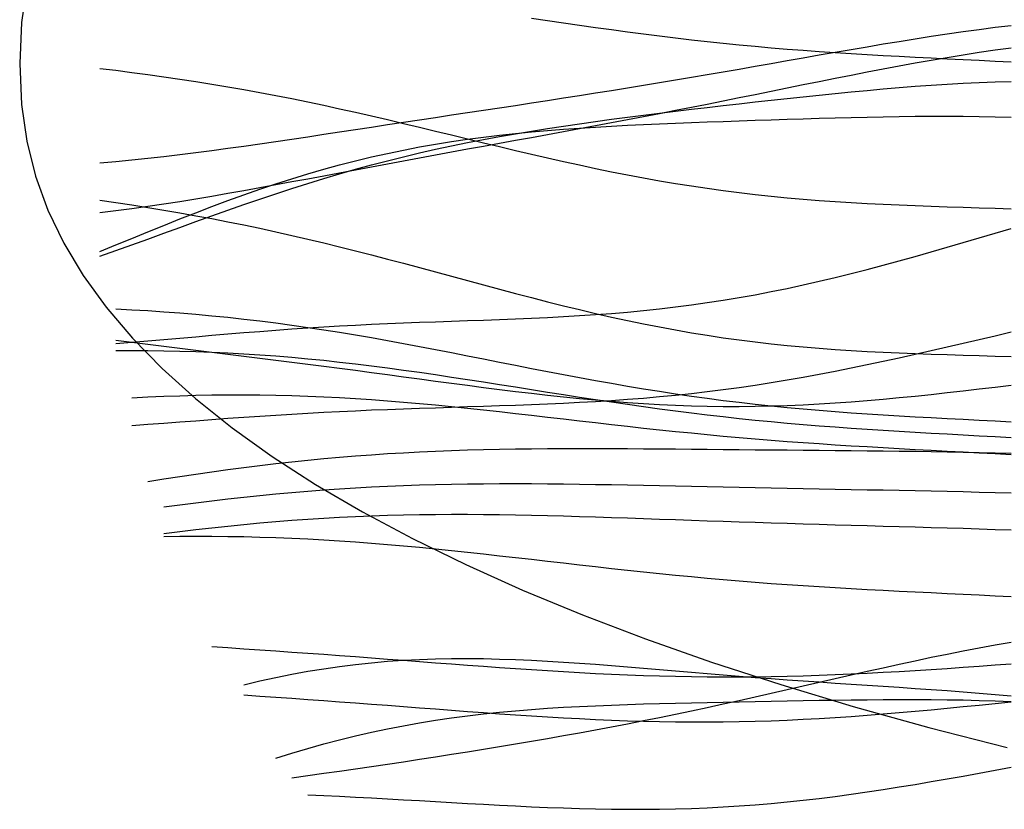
# Model space of a CAD drawing. Extents: x -15.9 to 15.9, y -4.2 to 4.2.
# Tile 1 of 12: x -15.9 to -11.3, y -3.5 to 0.2. Entities that reach past the tile are written whole.
import ezdxf

# ---------------------------------------------------------------- set-up
doc = ezdxf.new("R2010")
doc.units = 0

msp = doc.modelspace()

# ---------------------------------------------------------------- linework, layer by layer
at = {"layer": 'CNC'}
for points in [[(-15.91697, 0.36253), (-15.94174, 0.19171), (-15.95, 0), (-15.94174, -0.19171), (-15.91697, -0.36253), (-15.8757, -0.52595), (-15.81796, -0.68442), (-15.7438, -0.83897), (-15.65325, -0.99014), (-15.54638, -1.13823), (-15.42326, -1.28339), (-15.28397, -1.42572), (-15.1286, -1.56523), (-14.95725, -1.70192), (-14.77003, -1.83577), (-14.56706, -1.96673), (-14.34846, -2.09474), (-14.11438, -2.21974), (-13.86494, -2.34165), (-13.60031, -2.4604), (-13.32063, -2.57591), (-13.02606, -2.68809), (-12.71676, -2.79686), (-12.39291, -2.90215), (-12.05465, -3.00385), (-11.70217, -3.10191), (-11.33561, -3.19622)], [(-13.55835, 0.21208), (-13.48365, 0.20105), (-13.40895, 0.19013), (-13.33425, 0.17935), (-13.25955, 0.16877), (-13.18484, 0.15842), (-13.11014, 0.14835), (-13.03544, 0.13858), (-12.96074, 0.12916), (-12.88604, 0.1201), (-12.81134, 0.11143), (-12.73663, 0.10317), (-12.66193, 0.09531), (-12.58723, 0.08788), (-12.51253, 0.08086), (-12.43783, 0.07426), (-12.36313, 0.06805), (-12.28842, 0.06223), (-12.21372, 0.05677), (-12.13902, 0.05166), (-12.06432, 0.04685), (-11.98962, 0.04232), (-11.91492, 0.03804), (-11.84021, 0.03396), (-11.76551, 0.03004), (-11.69081, 0.02625), (-11.61611, 0.02254), (-11.54141, 0.01887), (-11.46671, 0.0152), (-11.392, 0.01149), (-11.3173, 0.00771)], [(-15.5753, -0.46423), (-15.5006, -0.45774), (-15.42589, -0.45054), (-15.35119, -0.44269), (-15.27649, -0.43426), (-15.20179, -0.42531), (-15.12709, -0.4159), (-15.05239, -0.40608), (-14.97768, -0.39593), (-14.90298, -0.38549), (-14.82828, -0.3748), (-14.75358, -0.36393), (-14.67888, -0.35291), (-14.60418, -0.34178), (-14.52947, -0.33057), (-14.45477, -0.31931), (-14.38007, -0.30802), (-14.30537, -0.29672), (-14.23067, -0.28542), (-14.15597, -0.27414), (-14.08126, -0.26286), (-14.00656, -0.25161), (-13.93186, -0.24035), (-13.85716, -0.2291), (-13.78246, -0.21784), (-13.70776, -0.20656), (-13.63305, -0.19524), (-13.55835, -0.18387), (-13.48365, -0.17242), (-13.40895, -0.16089), (-13.33425, -0.14926), (-13.25955, -0.13752), (-13.18484, -0.12565), (-13.11014, -0.11364), (-13.03544, -0.10148), (-12.96074, -0.08917), (-12.88604, -0.07672), (-12.81134, -0.06412), (-12.73663, -0.05138), (-12.66193, -0.03851), (-12.58723, -0.02554), (-12.51253, -0.01247), (-12.43783, 0.00066), (-12.36313, 0.01383), (-12.28842, 0.02699), (-12.21372, 0.04013), (-12.13902, 0.05318), (-12.06432, 0.06612), (-11.98962, 0.0789), (-11.91492, 0.09146), (-11.84021, 0.10376), (-11.76551, 0.11575), (-11.69081, 0.12738), (-11.61611, 0.1386), (-11.54141, 0.14936), (-11.46671, 0.15962), (-11.392, 0.16933), (-11.3173, 0.17845)], [(-15.5753, -0.69566), (-15.5006, -0.68683), (-15.42589, -0.67718), (-15.35119, -0.66679), (-15.27649, -0.65572), (-15.20179, -0.64407), (-15.12709, -0.6319), (-15.05239, -0.61928), (-14.97768, -0.60629), (-14.90298, -0.593), (-14.82828, -0.57946), (-14.75358, -0.56573), (-14.67888, -0.55186), (-14.60418, -0.5379), (-14.52947, -0.5239), (-14.45477, -0.50987), (-14.38007, -0.49586), (-14.30537, -0.48187), (-14.23067, -0.46794), (-14.15597, -0.45407), (-14.08126, -0.44025), (-14.00656, -0.4265), (-13.93186, -0.41281), (-13.85716, -0.39916), (-13.78246, -0.38555), (-13.70776, -0.37196), (-13.63305, -0.35836), (-13.55835, -0.34475), (-13.48365, -0.33111), (-13.40895, -0.3174), (-13.33425, -0.30362), (-13.25955, -0.28974), (-13.18484, -0.27575), (-13.11014, -0.26163), (-13.03544, -0.24738), (-12.96074, -0.23299), (-12.88604, -0.21846), (-12.81134, -0.20378), (-12.73663, -0.18898), (-12.66193, -0.17405), (-12.58723, -0.15903), (-12.51253, -0.14392), (-12.43783, -0.12876), (-12.36313, -0.11358), (-12.28842, -0.09843), (-12.21372, -0.08333), (-12.13902, -0.06835), (-12.06432, -0.05352), (-11.98962, -0.0389), (-11.91492, -0.02454), (-11.84021, -0.01051), (-11.76551, 0.00315), (-11.69081, 0.01637), (-11.61611, 0.02909), (-11.54141, 0.04127), (-11.46671, 0.05285), (-11.392, 0.06377), (-11.3173, 0.074)], [(-15.5753, -0.02232), (-15.5006, -0.0315), (-15.42589, -0.04109), (-15.35119, -0.0511), (-15.27649, -0.06157), (-15.20179, -0.07252), (-15.12709, -0.08398), (-15.05239, -0.09595), (-14.97768, -0.10847), (-14.90298, -0.12152), (-14.82828, -0.13512), (-14.75358, -0.14927), (-14.67888, -0.16395), (-14.60418, -0.17915), (-14.52947, -0.19484), (-14.45477, -0.211), (-14.38007, -0.2276), (-14.30537, -0.24458), (-14.23067, -0.26191), (-14.15597, -0.27953), (-14.08126, -0.29738), (-14.00656, -0.31541), (-13.93186, -0.33354), (-13.85716, -0.3517), (-13.78246, -0.36984), (-13.70776, -0.38787), (-13.63305, -0.40572), (-13.55835, -0.42332), (-13.48365, -0.4406), (-13.40895, -0.45749), (-13.33425, -0.47393), (-13.25955, -0.48985), (-13.18484, -0.5052), (-13.11014, -0.51993), (-13.03544, -0.53399), (-12.96074, -0.54735), (-12.88604, -0.55997), (-12.81134, -0.57183), (-12.73663, -0.58292), (-12.66193, -0.59323), (-12.58723, -0.60275), (-12.51253, -0.6115), (-12.43783, -0.6195), (-12.36313, -0.62676), (-12.28842, -0.63333), (-12.21372, -0.63924), (-12.13902, -0.64453), (-12.06432, -0.64925), (-11.98962, -0.65347), (-11.91492, -0.65724), (-11.84021, -0.66062), (-11.76551, -0.66368), (-11.69081, -0.66648), (-11.61611, -0.66909), (-11.54141, -0.67158), (-11.46671, -0.674), (-11.392, -0.67642), (-11.3173, -0.6789)], [(-15.5753, -0.90046), (-15.5006, -0.87398), (-15.42589, -0.84712), (-15.35119, -0.82002), (-15.27649, -0.79279), (-15.20179, -0.76556), (-15.12709, -0.73844), (-15.05239, -0.71155), (-14.97768, -0.68497), (-14.90298, -0.65882), (-14.82828, -0.63317), (-14.75358, -0.60812), (-14.67888, -0.58372), (-14.60418, -0.56005), (-14.52947, -0.53714), (-14.45477, -0.51505), (-14.38007, -0.4938), (-14.30537, -0.47342), (-14.23067, -0.45391), (-14.15597, -0.43528), (-14.08126, -0.41751), (-14.00656, -0.4006), (-13.93186, -0.38452), (-13.85716, -0.36924), (-13.78246, -0.35472), (-13.70776, -0.34093), (-13.63305, -0.3278), (-13.55835, -0.31531), (-13.48365, -0.30339), (-13.40895, -0.29199), (-13.33425, -0.28105), (-13.25955, -0.27054), (-13.18484, -0.26039), (-13.11014, -0.25056), (-13.03544, -0.24101), (-12.96074, -0.2317), (-12.88604, -0.22258), (-12.81134, -0.21364), (-12.73663, -0.20486), (-12.66193, -0.1962), (-12.58723, -0.18768), (-12.51253, -0.17928), (-12.43783, -0.17101), (-12.36313, -0.16288), (-12.28842, -0.1549), (-12.21372, -0.14712), (-12.13902, -0.13955), (-12.06432, -0.13222), (-11.98962, -0.12519), (-11.91492, -0.1185), (-11.84021, -0.11219), (-11.76551, -0.10632), (-11.69081, -0.10093), (-11.61611, -0.09608), (-11.54141, -0.09182), (-11.46671, -0.0882), (-11.392, -0.08528), (-11.3173, -0.08309)], [(-15.5753, -0.87872), (-15.5006, -0.84785), (-15.42589, -0.81704), (-15.35119, -0.78641), (-15.27649, -0.75611), (-15.20179, -0.72624), (-15.12709, -0.69693), (-15.05239, -0.66828), (-14.97768, -0.64041), (-14.90298, -0.61339), (-14.82828, -0.58733), (-14.75358, -0.56228), (-14.67888, -0.53833), (-14.60418, -0.51551), (-14.52947, -0.49387), (-14.45477, -0.47344), (-14.38007, -0.45424), (-14.30537, -0.43628), (-14.23067, -0.41954), (-14.15597, -0.40403), (-14.08126, -0.38971), (-14.00656, -0.37655), (-13.93186, -0.36451), (-13.85716, -0.35353), (-13.78246, -0.34358), (-13.70776, -0.33457), (-13.63305, -0.32645), (-13.55835, -0.31914), (-13.48365, -0.31258), (-13.40895, -0.30668), (-13.33425, -0.30139), (-13.25955, -0.29662), (-13.18484, -0.29231), (-13.11014, -0.28839), (-13.03544, -0.2848), (-12.96074, -0.28148), (-12.88604, -0.27838), (-12.81134, -0.27546), (-12.73663, -0.27267), (-12.66193, -0.27), (-12.58723, -0.26741), (-12.51253, -0.2649), (-12.43783, -0.26245), (-12.36313, -0.26008), (-12.28842, -0.25778), (-12.21372, -0.25559), (-12.13902, -0.25351), (-12.06432, -0.25159), (-11.98962, -0.24985), (-11.91492, -0.24835), (-11.84021, -0.24712), (-11.76551, -0.24623), (-11.69081, -0.24571), (-11.61611, -0.24562), (-11.54141, -0.24601), (-11.46671, -0.24695), (-11.392, -0.24847), (-11.3173, -0.25064)], [(-15.5753, -0.63779), (-15.5006, -0.64885), (-15.42589, -0.66031), (-15.35119, -0.67221), (-15.27649, -0.68457), (-15.20179, -0.69743), (-15.12709, -0.7108), (-15.05239, -0.72471), (-14.97768, -0.73918), (-14.90298, -0.75421), (-14.82828, -0.76982), (-14.75358, -0.78599), (-14.67888, -0.80273), (-14.60418, -0.82), (-14.52947, -0.8378), (-14.45477, -0.85608), (-14.38007, -0.87482), (-14.30537, -0.89396), (-14.23067, -0.91346), (-14.15597, -0.93325), (-14.08126, -0.95327), (-14.00656, -0.97346), (-13.93186, -0.99374), (-13.85716, -1.01404), (-13.78246, -1.03428), (-13.70776, -1.05438), (-13.63305, -1.07425), (-13.55835, -1.09383), (-13.48365, -1.11302), (-13.40895, -1.13177), (-13.33425, -1.14998), (-13.25955, -1.1676), (-13.18484, -1.18456), (-13.11014, -1.20081), (-13.03544, -1.2163), (-12.96074, -1.23098), (-12.88604, -1.24482), (-12.81134, -1.2578), (-12.73663, -1.2699), (-12.66193, -1.2811), (-12.58723, -1.29142), (-12.51253, -1.30086), (-12.43783, -1.30945), (-12.36313, -1.3172), (-12.28842, -1.32417), (-12.21372, -1.33038), (-12.13902, -1.33589), (-12.06432, -1.34076), (-11.98962, -1.34505), (-11.91492, -1.34883), (-11.84021, -1.35217), (-11.76551, -1.35514), (-11.69081, -1.35781), (-11.61611, -1.36025), (-11.54141, -1.36255), (-11.46671, -1.36477), (-11.392, -1.36698), (-11.3173, -1.36925)], [(-15.5006, -1.30796), (-15.42589, -1.30205), (-15.35119, -1.29585), (-15.27649, -1.28946), (-15.20179, -1.28295), (-15.12709, -1.27641), (-15.05239, -1.26992), (-14.97768, -1.26355), (-14.90298, -1.25735), (-14.82828, -1.25138), (-14.75358, -1.24569), (-14.67888, -1.2403), (-14.60418, -1.23525), (-14.52947, -1.23054), (-14.45477, -1.22617), (-14.38007, -1.22216), (-14.30537, -1.21846), (-14.23067, -1.21507), (-14.15597, -1.21194), (-14.08126, -1.20903), (-14.00656, -1.20629), (-13.93186, -1.20366), (-13.85716, -1.20107), (-13.78246, -1.19846), (-13.70776, -1.19575), (-13.63305, -1.19286), (-13.55835, -1.18971), (-13.48365, -1.18623), (-13.40895, -1.18233), (-13.33425, -1.17795), (-13.25955, -1.17299), (-13.18484, -1.1674), (-13.11014, -1.16111), (-13.03544, -1.15406), (-12.96074, -1.14619), (-12.88604, -1.13747), (-12.81134, -1.12785), (-12.73663, -1.11731), (-12.66193, -1.10583), (-12.58723, -1.0934), (-12.51253, -1.08002), (-12.43783, -1.0657), (-12.36313, -1.05046), (-12.28842, -1.03434), (-12.21372, -1.01736), (-12.13902, -0.99958), (-12.06432, -0.98106), (-11.98962, -0.96185), (-11.91492, -0.94202), (-11.84021, -0.92166), (-11.76551, -0.90083), (-11.69081, -0.87962), (-11.61611, -0.85812), (-11.54141, -0.83641), (-11.46671, -0.81458), (-11.392, -0.79272), (-11.3173, -0.77091)], [(-15.5006, -1.14639), (-15.42589, -1.15024), (-15.35119, -1.15464), (-15.27649, -1.15962), (-15.20179, -1.1652), (-15.12709, -1.1714), (-15.05239, -1.17824), (-14.97768, -1.18571), (-14.90298, -1.19383), (-14.82828, -1.2026), (-14.75358, -1.212), (-14.67888, -1.22203), (-14.60418, -1.23268), (-14.52947, -1.24391), (-14.45477, -1.2557), (-14.38007, -1.26802), (-14.30537, -1.28083), (-14.23067, -1.29408), (-14.15597, -1.30773), (-14.08126, -1.32172), (-14.00656, -1.336), (-13.93186, -1.35051), (-13.85716, -1.36519), (-13.78246, -1.37996), (-13.70776, -1.39478), (-13.63305, -1.40957), (-13.55835, -1.42427), (-13.48365, -1.43882), (-13.40895, -1.45315), (-13.33425, -1.4672), (-13.25955, -1.48093), (-13.18484, -1.49428), (-13.11014, -1.5072), (-13.03544, -1.51966), (-12.96074, -1.53161), (-12.88604, -1.54303), (-12.81134, -1.55389), (-12.73663, -1.56417), (-12.66193, -1.57388), (-12.58723, -1.583), (-12.51253, -1.59153), (-12.43783, -1.59949), (-12.36313, -1.6069), (-12.28842, -1.61378), (-12.21372, -1.62016), (-12.13902, -1.62607), (-12.06432, -1.63155), (-11.98962, -1.63665), (-11.91492, -1.64141), (-11.84021, -1.64589), (-11.76551, -1.65013), (-11.69081, -1.6542), (-11.61611, -1.65813), (-11.54141, -1.662), (-11.46671, -1.66585), (-11.392, -1.66973), (-11.3173, -1.67369)], [(-15.42589, -1.69085), (-15.35119, -1.68549), (-15.27649, -1.67998), (-15.20179, -1.67439), (-15.12709, -1.66879), (-15.05239, -1.66324), (-14.97768, -1.65779), (-14.90298, -1.65249), (-14.82828, -1.64739), (-14.75358, -1.6425), (-14.67888, -1.63787), (-14.60418, -1.63352), (-14.52947, -1.62944), (-14.45477, -1.62565), (-14.38007, -1.62213), (-14.30537, -1.61888), (-14.23067, -1.61588), (-14.15597, -1.61309), (-14.08126, -1.61048), (-14.00656, -1.608), (-13.93186, -1.60562), (-13.85716, -1.60328), (-13.78246, -1.60092), (-13.70776, -1.59848), (-13.63305, -1.59591), (-13.55835, -1.59313), (-13.48365, -1.59009), (-13.40895, -1.58672), (-13.33425, -1.58297), (-13.25955, -1.57876), (-13.18484, -1.57406), (-13.11014, -1.5688), (-13.03544, -1.56293), (-12.96074, -1.55642), (-12.88604, -1.54924), (-12.81134, -1.54134), (-12.73663, -1.53272), (-12.66193, -1.52335), (-12.58723, -1.51323), (-12.51253, -1.50237), (-12.43783, -1.49076), (-12.36313, -1.47843), (-12.28842, -1.46539), (-12.21372, -1.45169), (-12.13902, -1.43736), (-12.06432, -1.42245), (-11.98962, -1.407), (-11.91492, -1.39107), (-11.84021, -1.37472), (-11.76551, -1.35801), (-11.69081, -1.34102), (-11.61611, -1.3238), (-11.54141, -1.30644), (-11.46671, -1.289), (-11.392, -1.27154), (-11.3173, -1.25415)], [(-15.5006, -1.29209), (-15.42589, -1.3021), (-15.35119, -1.31182), (-15.27649, -1.32132), (-15.20179, -1.33064), (-15.12709, -1.33983), (-15.05239, -1.34896), (-14.97768, -1.35806), (-14.90298, -1.36717), (-14.82828, -1.37633), (-14.75358, -1.38557), (-14.67888, -1.39491), (-14.60418, -1.40437), (-14.52947, -1.41395), (-14.45477, -1.42366), (-14.38007, -1.43348), (-14.30537, -1.44341), (-14.23067, -1.45342), (-14.15597, -1.46349), (-14.08126, -1.47358), (-14.00656, -1.48366), (-13.93186, -1.49367), (-13.85716, -1.50356), (-13.78246, -1.5133), (-13.70776, -1.52281), (-13.63305, -1.53204), (-13.55835, -1.54093), (-13.48365, -1.54943), (-13.40895, -1.55746), (-13.33425, -1.56499), (-13.25955, -1.57194), (-13.18484, -1.57827), (-13.11014, -1.58393), (-13.03544, -1.58889), (-12.96074, -1.59309), (-12.88604, -1.59651), (-12.81134, -1.59913), (-12.73663, -1.60092), (-12.66193, -1.60188), (-12.58723, -1.602), (-12.51253, -1.60129), (-12.43783, -1.59975), (-12.36313, -1.59741), (-12.28842, -1.59428), (-12.21372, -1.59041), (-12.13902, -1.58582), (-12.06432, -1.58056), (-11.98962, -1.57468), (-11.91492, -1.56822), (-11.84021, -1.56124), (-11.76551, -1.5538), (-11.69081, -1.54595), (-11.61611, -1.53776), (-11.54141, -1.52927), (-11.46671, -1.52056), (-11.392, -1.51166), (-11.3173, -1.50264)], [(-15.5006, -1.34162), (-15.42589, -1.34127), (-15.35119, -1.34151), (-15.27649, -1.34234), (-15.20179, -1.34381), (-15.12709, -1.34592), (-15.05239, -1.34869), (-14.97768, -1.35213), (-14.90298, -1.35624), (-14.82828, -1.36102), (-14.75358, -1.36648), (-14.67888, -1.3726), (-14.60418, -1.37937), (-14.52947, -1.38677), (-14.45477, -1.39477), (-14.38007, -1.40335), (-14.30537, -1.41246), (-14.23067, -1.42209), (-14.15597, -1.43217), (-14.08126, -1.44266), (-14.00656, -1.45352), (-13.93186, -1.46469), (-13.85716, -1.47612), (-13.78246, -1.48775), (-13.70776, -1.49952), (-13.63305, -1.51137), (-13.55835, -1.52325), (-13.48365, -1.5351), (-13.40895, -1.54686), (-13.33425, -1.55849), (-13.25955, -1.56992), (-13.18484, -1.58111), (-13.11014, -1.59203), (-13.03544, -1.60263), (-12.96074, -1.61287), (-12.88604, -1.62273), (-12.81134, -1.63218), (-12.73663, -1.64121), (-12.66193, -1.6498), (-12.58723, -1.65795), (-12.51253, -1.66565), (-12.43783, -1.67292), (-12.36313, -1.67976), (-12.28842, -1.68619), (-12.21372, -1.69224), (-12.13902, -1.69792), (-12.06432, -1.70327), (-11.98962, -1.70833), (-11.91492, -1.71312), (-11.84021, -1.7177), (-11.76551, -1.72211), (-11.69081, -1.72639), (-11.61611, -1.73058), (-11.54141, -1.73473), (-11.46671, -1.73888), (-11.392, -1.74308), (-11.3173, -1.74737)], [(-15.42589, -1.56194), (-15.35119, -1.5581), (-15.27649, -1.55483), (-15.20179, -1.55215), (-15.12709, -1.5501), (-15.05239, -1.54868), (-14.97768, -1.54792), (-14.90298, -1.54781), (-14.82828, -1.54837), (-14.75358, -1.54959), (-14.67888, -1.55148), (-14.60418, -1.55403), (-14.52947, -1.55721), (-14.45477, -1.56102), (-14.38007, -1.56543), (-14.30537, -1.57042), (-14.23067, -1.57595), (-14.15597, -1.58199), (-14.08126, -1.5885), (-14.00656, -1.59544), (-13.93186, -1.60277), (-13.85716, -1.61043), (-13.78246, -1.61839), (-13.70776, -1.62658), (-13.63305, -1.63497), (-13.55835, -1.64349), (-13.48365, -1.65211), (-13.40895, -1.66077), (-13.33425, -1.66942), (-13.25955, -1.67802), (-13.18484, -1.68652), (-13.11014, -1.69489), (-13.03544, -1.70309), (-12.96074, -1.71109), (-12.88604, -1.71885), (-12.81134, -1.72637), (-12.73663, -1.7336), (-12.66193, -1.74055), (-12.58723, -1.7472), (-12.51253, -1.75355), (-12.43783, -1.7596), (-12.36313, -1.76535), (-12.28842, -1.77082), (-12.21372, -1.77601), (-12.13902, -1.78095), (-12.06432, -1.78566), (-11.98962, -1.79017), (-11.91492, -1.79449), (-11.84021, -1.79867), (-11.76551, -1.80274), (-11.69081, -1.80673), (-11.61611, -1.81067), (-11.54141, -1.81461), (-11.46671, -1.81857), (-11.392, -1.8226), (-11.3173, -1.82672)], [(-15.35119, -1.95264), (-15.27649, -1.94096), (-15.20179, -1.92956), (-15.12709, -1.9185), (-15.05239, -1.90782), (-14.97768, -1.89755), (-14.90298, -1.88773), (-14.82828, -1.87838), (-14.75358, -1.86954), (-14.67888, -1.86122), (-14.60418, -1.85343), (-14.52947, -1.8462), (-14.45477, -1.83953), (-14.38007, -1.83341), (-14.30537, -1.82785), (-14.23067, -1.82284), (-14.15597, -1.81837), (-14.08126, -1.81443), (-14.00656, -1.81099), (-13.93186, -1.80804), (-13.85716, -1.80555), (-13.78246, -1.80349), (-13.70776, -1.80183), (-13.63305, -1.80054), (-13.55835, -1.79959), (-13.48365, -1.79894), (-13.40895, -1.79856), (-13.33425, -1.79843), (-13.25955, -1.79849), (-13.18484, -1.79873), (-13.11014, -1.79911), (-13.03544, -1.79961), (-12.96074, -1.80019), (-12.88604, -1.80083), (-12.81134, -1.80152), (-12.73663, -1.80224), (-12.66193, -1.80297), (-12.58723, -1.80369), (-12.51253, -1.80441), (-12.43783, -1.80512), (-12.36313, -1.80581), (-12.28842, -1.80649), (-12.21372, -1.80717), (-12.13902, -1.80786), (-12.06432, -1.80856), (-11.98962, -1.80929), (-11.91492, -1.81006), (-11.84021, -1.81091), (-11.76551, -1.81183), (-11.69081, -1.81287), (-11.61611, -1.81403), (-11.54141, -1.81534), (-11.46671, -1.81682), (-11.392, -1.81849), (-11.3173, -1.82038)], [(-15.27649, -2.07153), (-15.20179, -2.06158), (-15.12709, -2.05199), (-15.05239, -2.0428), (-14.97768, -2.03404), (-14.90298, -2.02575), (-14.82828, -2.01793), (-14.75358, -2.01062), (-14.67888, -2.00383), (-14.60418, -1.99757), (-14.52947, -1.99186), (-14.45477, -1.98669), (-14.38007, -1.98206), (-14.30537, -1.97797), (-14.23067, -1.9744), (-14.15597, -1.97136), (-14.08126, -1.96881), (-14.00656, -1.96674), (-13.93186, -1.96513), (-13.85716, -1.96395), (-13.78246, -1.96317), (-13.70776, -1.96277), (-13.63305, -1.9627), (-13.55835, -1.96294), (-13.48365, -1.96346), (-13.40895, -1.96421), (-13.33425, -1.96518), (-13.25955, -1.96632), (-13.18484, -1.96761), (-13.11014, -1.96901), (-13.03544, -1.97049), (-12.96074, -1.97204), (-12.88604, -1.97363), (-12.81134, -1.97523), (-12.73663, -1.97684), (-12.66193, -1.97843), (-12.58723, -1.97999), (-12.51253, -1.98152), (-12.43783, -1.98302), (-12.36313, -1.98447), (-12.28842, -1.98589), (-12.21372, -1.98728), (-12.13902, -1.98865), (-12.06432, -1.99), (-11.98962, -1.99135), (-11.91492, -1.99272), (-11.84021, -1.99413), (-11.76551, -1.99558), (-11.69081, -1.99711), (-11.61611, -1.99874), (-11.54141, -2.00048), (-11.46671, -2.00235), (-11.392, -2.00438), (-11.3173, -2.00658)], [(-15.27649, -2.19626), (-15.20179, -2.18678), (-15.12709, -2.17774), (-15.05239, -2.16915), (-14.97768, -2.16106), (-14.90298, -2.15348), (-14.82828, -2.14644), (-14.75358, -2.13995), (-14.67888, -2.13404), (-14.60418, -2.1287), (-14.52947, -2.12395), (-14.45477, -2.11979), (-14.38007, -2.1162), (-14.30537, -2.11319), (-14.23067, -2.11073), (-14.15597, -2.10882), (-14.08126, -2.10743), (-14.00656, -2.10654), (-13.93186, -2.10612), (-13.85716, -2.10614), (-13.78246, -2.10657), (-13.70776, -2.10738), (-13.63305, -2.10853), (-13.55835, -2.10998), (-13.48365, -2.11171), (-13.40895, -2.11366), (-13.33425, -2.11582), (-13.25955, -2.11813), (-13.18484, -2.12057), (-13.11014, -2.1231), (-13.03544, -2.1257), (-12.96074, -2.12834), (-12.88604, -2.13098), (-12.81134, -2.13362), (-12.73663, -2.13622), (-12.66193, -2.13878), (-12.58723, -2.14129), (-12.51253, -2.14373), (-12.43783, -2.1461), (-12.36313, -2.1484), (-12.28842, -2.15062), (-12.21372, -2.15279), (-12.13902, -2.1549), (-12.06432, -2.15697), (-11.98962, -2.15901), (-11.91492, -2.16104), (-11.84021, -2.16308), (-11.76551, -2.16514), (-11.69081, -2.16725), (-11.61611, -2.16943), (-11.54141, -2.17171), (-11.46671, -2.1741), (-11.392, -2.17663), (-11.3173, -2.17933)], [(-15.27649, -2.21013), (-15.20179, -2.20909), (-15.12709, -2.2086), (-15.05239, -2.20867), (-14.97768, -2.20932), (-14.90298, -2.21056), (-14.82828, -2.21238), (-14.75358, -2.21478), (-14.67888, -2.21777), (-14.60418, -2.22133), (-14.52947, -2.22544), (-14.45477, -2.23009), (-14.38007, -2.23526), (-14.30537, -2.24093), (-14.23067, -2.24705), (-14.15597, -2.25361), (-14.08126, -2.26055), (-14.00656, -2.26786), (-13.93186, -2.27547), (-13.85716, -2.28336), (-13.78246, -2.29147), (-13.70776, -2.29976), (-13.63305, -2.30818), (-13.55835, -2.31669), (-13.48365, -2.32524), (-13.40895, -2.33379), (-13.33425, -2.34229), (-13.25955, -2.3507), (-13.18484, -2.35899), (-13.11014, -2.36712), (-13.03544, -2.37505), (-12.96074, -2.38276), (-12.88604, -2.39022), (-12.81134, -2.39741), (-12.73663, -2.40431), (-12.66193, -2.41092), (-12.58723, -2.41723), (-12.51253, -2.42322), (-12.43783, -2.42892), (-12.36313, -2.43431), (-12.28842, -2.43942), (-12.21372, -2.44425), (-12.13902, -2.44883), (-12.06432, -2.45318), (-11.98962, -2.45732), (-11.91492, -2.46128), (-11.84021, -2.46509), (-11.76551, -2.46878), (-11.69081, -2.47239), (-11.61611, -2.47594), (-11.54141, -2.47948), (-11.46671, -2.48303), (-11.392, -2.48664), (-11.3173, -2.49032)], [(-14.67888, -3.33712), (-14.60418, -3.32702), (-14.52947, -3.31668), (-14.45477, -3.30614), (-14.38007, -3.29541), (-14.30537, -3.28452), (-14.23067, -3.27347), (-14.15597, -3.26228), (-14.08126, -3.25093), (-14.00656, -3.23944), (-13.93186, -3.22779), (-13.85716, -3.21597), (-13.78246, -3.20396), (-13.70776, -3.19177), (-13.63305, -3.17935), (-13.55835, -3.16671), (-13.48365, -3.15382), (-13.40895, -3.14066), (-13.33425, -3.12722), (-13.25955, -3.11349), (-13.18484, -3.09944), (-13.11014, -3.08508), (-13.03544, -3.07039), (-12.96074, -3.05539), (-12.88604, -3.04006), (-12.81134, -3.02443), (-12.73663, -3.0085), (-12.66193, -2.99229), (-12.58723, -2.97584), (-12.51253, -2.95916), (-12.43783, -2.9423), (-12.36313, -2.9253), (-12.28842, -2.90819), (-12.21372, -2.89105), (-12.13902, -2.8739), (-12.06432, -2.85683), (-11.98962, -2.83987), (-11.91492, -2.82311), (-11.84021, -2.8066), (-11.76551, -2.7904), (-11.69081, -2.77459), (-11.61611, -2.75923), (-11.54141, -2.74437), (-11.46671, -2.73009), (-11.392, -2.71644), (-11.3173, -2.70347)], [(-15.05239, -2.72394), (-14.97768, -2.72907), (-14.90298, -2.7342), (-14.82828, -2.73936), (-14.75358, -2.74456), (-14.67888, -2.74982), (-14.60418, -2.75515), (-14.52947, -2.76055), (-14.45477, -2.76602), (-14.38007, -2.77156), (-14.30537, -2.77716), (-14.23067, -2.78281), (-14.15597, -2.78849), (-14.08126, -2.79419), (-14.00656, -2.79988), (-13.93186, -2.80554), (-13.85716, -2.81113), (-13.78246, -2.81662), (-13.70776, -2.82199), (-13.63305, -2.82719), (-13.55835, -2.8322), (-13.48365, -2.83698), (-13.40895, -2.8415), (-13.33425, -2.84571), (-13.25955, -2.8496), (-13.18484, -2.85313), (-13.11014, -2.85626), (-13.03544, -2.85899), (-12.96074, -2.86128), (-12.88604, -2.86311), (-12.81134, -2.86448), (-12.73663, -2.86536), (-12.66193, -2.86576), (-12.58723, -2.86568), (-12.51253, -2.8651), (-12.43783, -2.86405), (-12.36313, -2.86252), (-12.28842, -2.86054), (-12.21372, -2.85812), (-12.13902, -2.85529), (-12.06432, -2.85206), (-11.98962, -2.84847), (-11.91492, -2.84454), (-11.84021, -2.84031), (-11.76551, -2.8358), (-11.69081, -2.83106), (-11.61611, -2.82612), (-11.54141, -2.821), (-11.46671, -2.81574), (-11.392, -2.81038), (-11.3173, -2.80495)], [(-14.90298, -2.90294), (-14.82828, -2.88508), (-14.75358, -2.86861), (-14.67888, -2.85354), (-14.60418, -2.83992), (-14.52947, -2.82774), (-14.45477, -2.81701), (-14.38007, -2.80772), (-14.30537, -2.79985), (-14.23067, -2.79337), (-14.15597, -2.78825), (-14.08126, -2.78442), (-14.00656, -2.78183), (-13.93186, -2.78042), (-13.85716, -2.78011), (-13.78246, -2.78083), (-13.70776, -2.78249), (-13.63305, -2.785), (-13.55835, -2.78828), (-13.48365, -2.79223), (-13.40895, -2.79676), (-13.33425, -2.80179), (-13.25955, -2.80723), (-13.18484, -2.81299), (-13.11014, -2.81899), (-13.03544, -2.82516), (-12.96074, -2.83143), (-12.88604, -2.83774), (-12.81134, -2.84403), (-12.73663, -2.85025), (-12.66193, -2.85638), (-12.58723, -2.86237), (-12.51253, -2.8682), (-12.43783, -2.87388), (-12.36313, -2.87938), (-12.28842, -2.88473), (-12.21372, -2.88992), (-12.13902, -2.89499), (-12.06432, -2.89996), (-11.98962, -2.90487), (-11.91492, -2.90976), (-11.84021, -2.91467), (-11.76551, -2.91966), (-11.69081, -2.92477), (-11.61611, -2.93007), (-11.54141, -2.93561), (-11.46671, -2.94145), (-11.392, -2.94764), (-11.3173, -2.95424)], [(-14.90298, -2.95062), (-14.82828, -2.95566), (-14.75358, -2.96074), (-14.67888, -2.96589), (-14.60418, -2.97113), (-14.52947, -2.97645), (-14.45477, -2.98186), (-14.38007, -2.98736), (-14.30537, -2.99294), (-14.23067, -2.99859), (-14.15597, -3.00429), (-14.08126, -3.01001), (-14.00656, -3.01573), (-13.93186, -3.02142), (-13.85716, -3.02704), (-13.78246, -3.03256), (-13.70776, -3.03794), (-13.63305, -3.04313), (-13.55835, -3.04809), (-13.48365, -3.05279), (-13.40895, -3.05717), (-13.33425, -3.0612), (-13.25955, -3.06484), (-13.18484, -3.06804), (-13.11014, -3.07079), (-13.03544, -3.07303), (-12.96074, -3.07475), (-12.88604, -3.07593), (-12.81134, -3.07653), (-12.73663, -3.07656), (-12.66193, -3.07599), (-12.58723, -3.07483), (-12.51253, -3.07308), (-12.43783, -3.07074), (-12.36313, -3.06783), (-12.28842, -3.06435), (-12.21372, -3.06034), (-12.13902, -3.05581), (-12.06432, -3.05079), (-11.98962, -3.04533), (-11.91492, -3.03944), (-11.84021, -3.03318), (-11.76551, -3.02658), (-11.69081, -3.01967), (-11.61611, -3.01251), (-11.54141, -3.00513), (-11.46671, -2.99757), (-11.392, -2.98987), (-11.3173, -2.98207)], [(-14.75358, -3.24599), (-14.67888, -3.22266), (-14.60418, -3.20053), (-14.52947, -3.17964), (-14.45477, -3.16001), (-14.38007, -3.14166), (-14.30537, -3.12459), (-14.23067, -3.1088), (-14.15597, -3.09427), (-14.08126, -3.08097), (-14.00656, -3.06886), (-13.93186, -3.05791), (-13.85716, -3.04805), (-13.78246, -3.03923), (-13.70776, -3.03138), (-13.63305, -3.02443), (-13.55835, -3.01832), (-13.48365, -3.01296), (-13.40895, -3.00828), (-13.33425, -3.0042), (-13.25955, -3.00065), (-13.18484, -2.99756), (-13.11014, -2.99486), (-13.03544, -2.99247), (-12.96074, -2.99036), (-12.88604, -2.98845), (-12.81134, -2.98671), (-12.73663, -2.98509), (-12.66193, -2.98357), (-12.58723, -2.98211), (-12.51253, -2.98071), (-12.43783, -2.97935), (-12.36313, -2.97804), (-12.28842, -2.97679), (-12.21372, -2.97561), (-12.13902, -2.97453), (-12.06432, -2.97358), (-11.98962, -2.97278), (-11.91492, -2.97219), (-11.84021, -2.97185), (-11.76551, -2.97181), (-11.69081, -2.97213), (-11.61611, -2.97284), (-11.54141, -2.97402), (-11.46671, -2.9757), (-11.392, -2.97795), (-11.3173, -2.98081)], [(-14.60418, -3.41657), (-14.52947, -3.42008), (-14.45477, -3.42375), (-14.38007, -3.42758), (-14.30537, -3.43156), (-14.23067, -3.43567), (-14.15597, -3.43989), (-14.08126, -3.44419), (-14.00656, -3.44853), (-13.93186, -3.45287), (-13.85716, -3.45716), (-13.78246, -3.46135), (-13.70776, -3.46538), (-13.63305, -3.4692), (-13.55835, -3.47274), (-13.48365, -3.47594), (-13.40895, -3.47875), (-13.33425, -3.4811), (-13.25955, -3.48294), (-13.18484, -3.48421), (-13.11014, -3.48486), (-13.03544, -3.48485), (-12.96074, -3.48413), (-12.88604, -3.48267), (-12.81134, -3.48044), (-12.73663, -3.47742), (-12.66193, -3.47358), (-12.58723, -3.46893), (-12.51253, -3.46346), (-12.43783, -3.45718), (-12.36313, -3.4501), (-12.28842, -3.44224), (-12.21372, -3.43362), (-12.13902, -3.42429), (-12.06432, -3.41427), (-11.98962, -3.40362), (-11.91492, -3.39238), (-11.84021, -3.3806), (-11.76551, -3.36834), (-11.69081, -3.35565), (-11.61611, -3.3426), (-11.54141, -3.32923), (-11.46671, -3.31562), (-11.392, -3.30182), (-11.3173, -3.28788)]]:
    msp.add_lwpolyline(points, dxfattribs=at)

doc.saveas('drawing.dxf')
